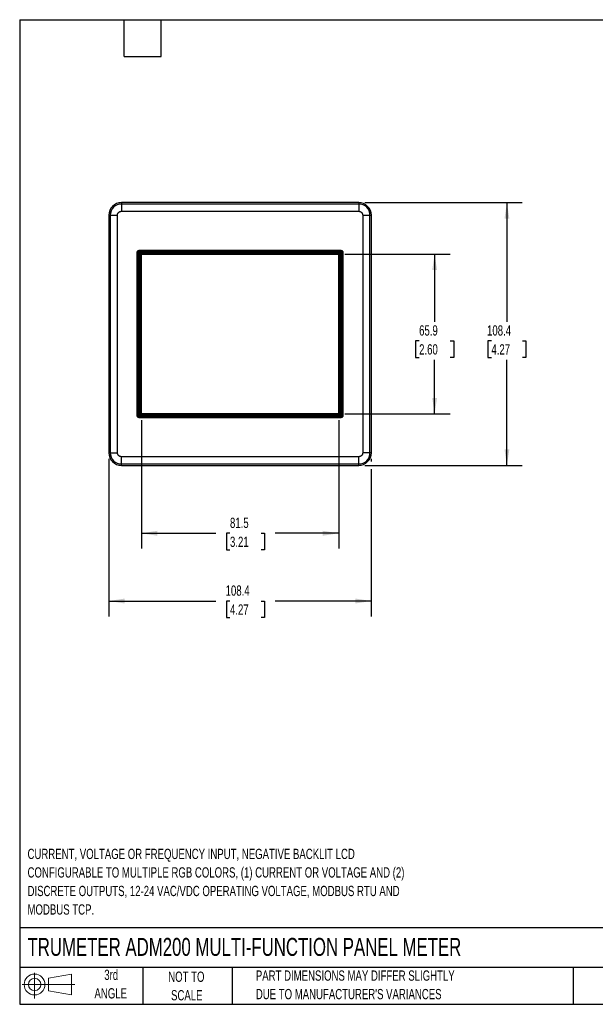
# Model space of a CAD drawing. Header units: millimetres. Extents: x 6 to 273, y 6 to 210.
# Tile 1 of 3: x 6 to 125, y 6 to 210. Entities that reach past the tile are written whole.
import ezdxf

# ---------------------------------------------------------------- set-up
doc = ezdxf.new("R2010")
doc.units = ezdxf.units.MM
doc.layers.add('DIMENSIONS', color=140, linetype='Continuous', lineweight=25)
doc.layers.add('TEXT', color=140, linetype='Continuous', lineweight=25)
doc.layers.add('SLD-DEFPOINTS', color=7, linetype='Continuous')
doc.styles.add('SLDTEXTSTYLE0', font='TXT', dxfattribs={"width": 0.7})
doc.dimstyles.new('SLDDIMSTYLE1', dxfattribs={"dimtxt": 2.158008, "dimasz": 3.302, "dimexe": 0, "dimexo": 0.0625, "dimgap": 0.539502, "dimtad": 0, "dimtih": 1, "dimtoh": 1, "dimlfac": 2, "dimrnd": 1e-09, "dimzin": 12, "dimdsep": 46, "dimtxsty": 'SLDTEXTSTYLE0', "dimsah": 1, "dimcen": 0.09, "dimadec": 0, "dimazin": 3, "dimtfac": 1, "dimtofl": 0, "dimtmove": 0, "dimatfit": 3, "dimfxl": 0, "dimfrac": 2, "dimtolj": 1, "dimtzin": 12, "dimarcsym": 0})

# ---------------------------------------------------------------- blocks, each defined once
blk = doc.blocks.new('Block11')
at = {"color": 7, "linetype": 'Continuous', "lineweight": 18}
for p, q in [((2.59, 5.31), (2.59, 0)), ((5.48, 4.17), (10.18, 5.03)), ((5.48, 1.6), (5.48, 4.17)), ((10.18, 5.03), (10.18, 0.73)), ((0, 2.88), (10.87, 2.88)), ((5.48, 1.6), (10.18, 0.73))]:
    blk.add_line(p, q, dxfattribs=at)
for radius in [2.15, 1.29]:
    blk.add_circle((2.59, 2.88), radius, dxfattribs=at)
blk = doc.blocks.new('Block12')
at = {"layer": 'SLD-DEFPOINTS'}
blk.add_blockref('Block11', (0, 0), dxfattribs=at)
blk = doc.blocks.new('SW_NOTE_0_1')
at = {"layer": 'TEXT', "color": 0, "char_height": 2.1167, "attachment_point": 1, "style": 'SLDTEXTSTYLE0'}
for s, insert in [('CURRENT, VOLTAGE OR FREQUENCY INPUT, NEGATIVE BACKLIT LCD', (0, 2.73)), ('CONFIGURABLE TO MULTIPLE RGB COLORS, (1) CURRENT OR VOLTAGE AND (2)', (0, -1.09)), ('DISCRETE OUTPUTS, 12-24 VAC/VDC OPERATING VOLTAGE, MODBUS RTU AND', (0, -4.92)), ('MODBUS TCP.', (0, -8.74))]:
    blk.add_mtext(s, dxfattribs=dict(at, insert=insert))
blk = doc.blocks.new('SW_NOTE_0_4')
at = {"layer": 'TEXT', "color": 0, "char_height": 2.1167, "attachment_point": 1, "style": 'SLDTEXTSTYLE0'}
for s, insert in [('PART DIMENSIONS MAY DIFFER SLIGHTLY', (0, 2.73)), ("DUE TO MANUFACTURER'S VARIANCES", (0, -1.09))]:
    blk.add_mtext(s, dxfattribs=dict(at, insert=insert))
blk = doc.blocks.new('SW_NOTE_0_5')
at = {"layer": 'TEXT', "color": 0, "char_height": 2.117, "attachment_point": 2, "style": 'SLDTEXTSTYLE0'}
for s, insert in [('NOT TO', (5.26, 2.73)), ('SCALE', (5.35, -1.09))]:
    blk.add_mtext(s, dxfattribs=dict(at, insert=insert))
blk = doc.blocks.new('SW_NOTE_0_6')
at = {"layer": 'TEXT', "color": 0, "char_height": 2.117, "attachment_point": 2, "style": 'SLDTEXTSTYLE0'}
for s, insert in [('3rd', (2.32, 2.73)), ('ANGLE', (2.22, -1.09))]:
    blk.add_mtext(s, dxfattribs=dict(at, insert=insert))
blk = doc.blocks.new('_D_5')
at = {"layer": 'DIMENSIONS'}
for p, q in [((77.64, 171.79), (110.15, 171.79)), ((106.97, 171.79), (106.97, 147.18)), ((103.77, 143.27), (103.04, 143.27)), ((103.04, 143.27), (103.04, 139.84)), ((110.18, 143.27), (110.9, 143.27)), ((110.9, 143.27), (110.9, 139.84)), ((103.04, 139.84), (103.77, 139.84)), ((106.97, 117.58), (106.97, 139.36)), ((110.9, 139.84), (110.18, 139.84)), ((77.64, 117.58), (110.15, 117.58))]:
    blk.add_line(p, q, dxfattribs=at)
for points in [[(106.97, 171.79), (106.47, 168.49), (107.48, 168.49)], [(106.97, 117.58), (107.48, 120.88), (106.47, 120.88)]]:
    blk.add_solid(points, dxfattribs=at)
at = {"layer": 'DIMENSIONS', "char_height": 2.117, "attachment_point": 1, "style": 'SLDTEXTSTYLE0'}
for s, insert in [('108.4', (102.87, 146.48)), ('4.27', (103.77, 142.57))]:
    blk.add_mtext(s, dxfattribs=dict(at, insert=insert))
blk = doc.blocks.new('_D_6')
at = {"layer": 'DIMENSIONS'}
for p, q in [((73.52, 161.17), (95.22, 161.17)), ((92.04, 161.17), (92.04, 147.18)), ((88.84, 143.27), (88.11, 143.27)), ((88.11, 143.27), (88.11, 139.84)), ((95.25, 143.27), (95.98, 143.27)), ((95.98, 143.27), (95.98, 139.84)), ((88.11, 139.84), (88.84, 139.84)), ((92.04, 128.2), (92.04, 139.36)), ((95.98, 139.84), (95.25, 139.84)), ((73.52, 128.2), (95.22, 128.2))]:
    blk.add_line(p, q, dxfattribs=at)
for points in [[(92.04, 161.17), (91.54, 157.87), (92.55, 157.87)], [(92.04, 128.2), (92.55, 131.5), (91.54, 131.5)]]:
    blk.add_solid(points, dxfattribs=at)
at = {"layer": 'DIMENSIONS', "char_height": 2.117, "attachment_point": 1, "style": 'SLDTEXTSTYLE0'}
for s, insert in [('65.9', (88.84, 146.48)), ('2.60', (88.84, 142.57))]:
    blk.add_mtext(s, dxfattribs=dict(at, insert=insert))
blk = doc.blocks.new('_D_7')
at = {"layer": 'DIMENSIONS'}
for p, q in [((31.48, 126.93), (31.48, 100.39)), ((72.25, 126.93), (72.25, 100.39)), ((31.48, 103.56), (46.85, 103.56)), ((49.78, 103.56), (49.05, 103.56)), ((49.05, 103.56), (49.05, 100.13)), ((56.19, 103.56), (56.92, 103.56)), ((56.92, 103.56), (56.92, 100.13)), ((72.25, 103.56), (59.12, 103.56)), ((49.05, 100.13), (49.78, 100.13)), ((56.92, 100.13), (56.19, 100.13))]:
    blk.add_line(p, q, dxfattribs=at)
for points in [[(31.48, 103.56), (34.78, 103.05), (34.78, 104.07)], [(72.25, 103.56), (68.95, 104.07), (68.95, 103.05)]]:
    blk.add_solid(points, dxfattribs=at)
at = {"layer": 'DIMENSIONS', "char_height": 2.117, "attachment_point": 1, "style": 'SLDTEXTSTYLE0'}
for s, insert in [('81.5', (49.78, 106.77)), ('3.21', (49.78, 102.86))]:
    blk.add_mtext(s, dxfattribs=dict(at, insert=insert))
blk = doc.blocks.new('_D_8')
at = {"layer": 'DIMENSIONS'}
for p, q in [((24.76, 118.92), (24.76, 86.4)), ((78.97, 118.92), (78.97, 118.34)), ((78.97, 116.82), (78.97, 86.4)), ((24.76, 89.58), (46.85, 89.58)), ((49.78, 89.58), (49.05, 89.58)), ((49.05, 89.58), (49.05, 86.15)), ((56.19, 89.58), (56.92, 89.58)), ((56.92, 89.58), (56.92, 86.15)), ((78.97, 89.58), (59.12, 89.58)), ((49.05, 86.15), (49.78, 86.15)), ((56.92, 86.15), (56.19, 86.15))]:
    blk.add_line(p, q, dxfattribs=at)
for points in [[(24.76, 89.58), (28.06, 89.07), (28.06, 90.09)], [(78.97, 89.58), (75.67, 90.09), (75.67, 89.07)]]:
    blk.add_solid(points, dxfattribs=at)
at = {"layer": 'DIMENSIONS', "char_height": 2.117, "attachment_point": 1, "style": 'SLDTEXTSTYLE0'}
for s, insert in [('108.4', (48.88, 92.79)), ('4.27', (49.78, 88.88))]:
    blk.add_mtext(s, dxfattribs=dict(at, insert=insert))

msp = doc.modelspace()

# ---------------------------------------------------------------- linework, layer by layer
for p, q in [((27.3666, 171.7929), (27.3666, 171.5128)), ((76.3666, 171.7929), (27.3666, 171.7929)), ((76.3666, 171.5128), (27.3666, 171.5128)), ((27.3666, 171.5128), (27.3666, 170.0137)), ((76.3666, 171.7929), (76.3666, 171.5128)), ((76.3666, 171.5128), (76.3666, 170.0137)), ((24.7594, 169.1857), (24.7594, 120.1857)), ((24.7594, 169.1857), (25.0396, 169.1857)), ((25.0396, 169.1857), (25.0396, 120.1857)), ((25.0396, 169.1857), (26.5387, 169.1857)), ((26.5387, 120.1857), (26.5387, 169.1857)), ((27.3666, 170.0137), (76.3666, 170.0137)), ((77.1946, 169.1857), (78.6937, 169.1857)), ((77.1946, 169.1857), (77.1946, 120.1857)), ((78.6937, 120.1857), (78.6937, 169.1857)), ((78.6937, 169.1857), (78.9739, 169.1857)), ((78.9739, 120.1857), (78.9739, 169.1857)), ((30.6304, 161.5475), (30.6166, 161.5613)), ((30.6166, 161.5613), (30.6166, 127.8102)), ((30.6304, 127.824), (30.6304, 161.5475)), ((30.8801, 161.5475), (30.6304, 161.5475)), ((30.7403, 161.812), (30.9166, 161.6358)), ((30.8801, 127.824), (30.8801, 161.5475)), ((31.0049, 161.922), (30.9911, 161.9357)), ((72.7422, 161.9357), (30.9911, 161.9357)), ((31.0049, 161.6723), (31.0049, 161.922)), ((31.0049, 161.922), (72.7284, 161.922)), ((31.0049, 161.6723), (72.7284, 161.6723)), ((31.1032, 161.4492), (72.6301, 161.4492)), ((31.1032, 127.9223), (31.1032, 161.4492)), ((31.3529, 161.1995), (31.1032, 161.4492)), ((31.2589, 128.078), (31.2589, 161.1181)), ((31.2589, 161.1181), (31.2806, 161.0964)), ((31.2806, 161.0964), (31.2806, 128.0997)), ((31.3806, 161.0964), (31.2806, 161.0964)), ((31.3529, 161.1995), (72.3804, 161.1995)), ((31.3529, 161.115), (31.3529, 161.1995)), ((31.3666, 161.1857), (31.3529, 161.1995)), ((31.3529, 161.115), (31.3666, 161.1104)), ((31.3666, 161.1857), (72.3666, 161.1857)), ((31.3666, 161.1104), (31.3666, 161.1857)), ((31.3806, 161.1718), (31.3666, 161.1857)), ((31.3666, 161.1104), (31.3806, 161.0964)), ((31.3806, 161.1718), (31.3806, 161.0964)), ((31.4666, 161.1718), (31.3806, 161.1718)), ((31.4666, 161.1718), (31.4666, 128.1857)), ((31.4806, 161.1718), (31.476, 161.1764)), ((31.4806, 128.1997), (31.4806, 161.1718)), ((31.4806, 161.1718), (72.2527, 161.1718)), ((72.2573, 161.1764), (72.2527, 161.1718)), ((72.2527, 161.1718), (72.2527, 128.1997)), ((72.2666, 128.1857), (72.2666, 161.1718)), ((72.3527, 161.1718), (72.2666, 161.1718)), ((72.3527, 161.1718), (72.3666, 161.1857)), ((72.3527, 128.1997), (72.3527, 161.1718)), ((72.3804, 161.1995), (72.3666, 161.1857)), ((72.3666, 161.1857), (72.3666, 128.1857)), ((72.6301, 161.4492), (72.3804, 161.1995)), ((72.3804, 161.1995), (72.3804, 128.172)), ((72.6301, 161.4492), (72.6301, 127.9223)), ((72.7284, 161.922), (72.7422, 161.9357)), ((72.7284, 161.6723), (72.7284, 161.922)), ((72.993, 161.812), (72.8167, 161.6358)), ((72.8532, 161.5475), (72.8532, 127.824)), ((72.8532, 161.5475), (73.1029, 161.5475)), ((73.1029, 161.5475), (73.1166, 161.5613)), ((73.1029, 161.5475), (73.1029, 127.824)), ((73.1166, 127.8102), (73.1166, 161.5613)), ((31.1032, 127.9223), (31.2589, 128.078)), ((31.2806, 128.0997), (31.2589, 128.078)), ((72.2949, 128.078), (31.2589, 128.078)), ((31.2806, 128.0997), (72.2731, 128.0997)), ((31.4806, 128.1997), (31.4666, 128.1857)), ((31.4666, 128.1857), (72.2666, 128.1857)), ((72.2527, 128.1997), (31.4806, 128.1997)), ((72.2527, 128.1997), (72.2666, 128.1857)), ((72.2731, 128.0997), (72.2731, 128.1997)), ((72.2731, 128.1997), (72.2871, 128.1857)), ((72.2731, 128.1997), (72.3527, 128.1997)), ((72.2731, 128.0997), (72.2949, 128.078)), ((72.2871, 128.1857), (72.2917, 128.172)), ((72.3666, 128.1857), (72.2871, 128.1857)), ((72.3804, 128.172), (72.2917, 128.172)), ((72.3666, 128.1857), (72.3527, 128.1997)), ((72.3804, 128.172), (72.3666, 128.1857)), ((72.6301, 127.9223), (72.3804, 128.172)), ((30.6304, 127.824), (30.6166, 127.8102)), ((30.8801, 127.824), (30.6304, 127.824)), ((30.7403, 127.5594), (30.9166, 127.7357)), ((30.9911, 127.4357), (31.0049, 127.4495)), ((30.9911, 127.4357), (72.7422, 127.4357)), ((72.7284, 127.6992), (31.0049, 127.6992)), ((31.0049, 127.4495), (31.0049, 127.6992)), ((72.7284, 127.4495), (31.0049, 127.4495)), ((72.6301, 127.9223), (31.1032, 127.9223)), ((72.7284, 127.6992), (72.7284, 127.4495)), ((72.7284, 127.4495), (72.7422, 127.4357)), ((72.993, 127.5594), (72.8167, 127.7357)), ((72.8532, 127.824), (73.1029, 127.824)), ((73.1029, 127.824), (73.1166, 127.8102)), ((24.7594, 120.1857), (25.0396, 120.1857)), ((25.0396, 120.1857), (26.5387, 120.1857)), ((78.6937, 120.1857), (77.1946, 120.1857)), ((78.9739, 120.1857), (78.6937, 120.1857)), ((76.3666, 119.3578), (27.3666, 119.3578)), ((27.3666, 117.8587), (27.3666, 119.3578)), ((27.3666, 117.8587), (76.3666, 117.8587)), ((27.3666, 117.5785), (27.3666, 117.8587)), ((76.3666, 117.8587), (76.3666, 119.3578)), ((76.3666, 117.5785), (76.3666, 117.8587)), ((27.3666, 117.5785), (76.3666, 117.5785))]:
    msp.add_line(p, q)
for centre, radius, start, end in [((27.3666, 169.1857), 2.6072, 90, 180), ((27.3666, 169.1857), 2.3271, 90, 180), ((76.3666, 169.1857), 2.6072, 360, 90), ((76.3666, 169.1857), 2.3271, 360, 90), ((27.3666, 120.1857), 2.6072, 180, 270), ((27.3666, 120.1857), 2.3271, 180, 270), ((76.3666, 120.1857), 2.3271, 270, 0), ((76.3666, 120.1857), 2.6072, 270, 0)]:
    msp.add_arc(centre, radius, start, end)
for centre, major_axis, ratio, start_param, end_param in [((30.9922, 161.5602), (-0.2659, 0.2659), 0.99726469, 5.49915667, 7.06721394), ((31.1032, 161.1147), (0.25, 0), 0.01745506, 0.05235988, 0.89865025), ((72.7411, 161.5602), (0.2659, 0.2659), 0.99726469, 5.49915667, 7.06721394), ((72.2915, 127.9223), (0, 0.25), 0.01745506, 5.38453506, 6.23082543), ((30.9922, 127.8113), (-0.2659, -0.2659), 0.99726469, 5.49915667, 7.06721394), ((72.7411, 127.8113), (0.2659, -0.2659), 0.99726469, 5.49915667, 7.06721394)]:
    msp.add_ellipse(centre, major_axis=major_axis, ratio=ratio, start_param=start_param, end_param=end_param)
for points, knots in [([(26.5387, 169.1857), (26.5391, 169.2065), (26.54, 169.2482), (26.5473, 169.3102), (26.559, 169.3716), (26.5753, 169.4319), (26.5985, 169.4977), (26.6306, 169.568), (26.6732, 169.6411), (26.7231, 169.7095), (26.7803, 169.7722), (26.843, 169.8291), (26.9339, 169.8958), (27.0559, 169.9588), (27.1854, 169.9968), (27.2785, 170.0099), (27.3305, 170.0133), (27.3566, 170.0136), (27.3666, 170.0137)], [0, 0, 0, 0, 0.04801193, 0.09602386, 0.1440358, 0.19204773, 0.24005966, 0.30502342, 0.36999441, 0.43507662, 0.5001518, 0.56544012, 0.63009166, 0.76006813, 0.87990651, 0.93966204, 0.97689639, 1, 1, 1, 1]), ([(76.3666, 170.0137), (76.3875, 170.0133), (76.4291, 170.0124), (76.4911, 170.005), (76.5525, 169.9934), (76.6128, 169.9771), (76.6786, 169.9539), (76.7489, 169.9218), (76.822, 169.8792), (76.8904, 169.8292), (76.9531, 169.7721), (77.01, 169.7094), (77.0767, 169.6185), (77.1397, 169.4965), (77.1777, 169.367), (77.1908, 169.2739), (77.1942, 169.2219), (77.1945, 169.1958), (77.1946, 169.1857)], [0, 0, 0, 0, 0.04801193, 0.09602386, 0.1440358, 0.19204773, 0.24005966, 0.30502342, 0.36999441, 0.43507662, 0.5001518, 0.56544012, 0.63009166, 0.76006813, 0.87990651, 0.93966204, 0.97689639, 1, 1, 1, 1]), ([(30.6304, 161.5475), (30.631, 161.5621), (30.632, 161.5912), (30.6399, 161.6339), (30.6521, 161.6748), (30.6687, 161.7135), (30.6891, 161.7495), (30.7128, 161.7827), (30.7312, 161.8023), (30.7403, 161.812)], [0, 0, 0, 0, 0.14954524, 0.29685989, 0.44194464, 0.58480023, 0.72542744, 0.86382707, 1, 1, 1, 1]), ([(30.7403, 161.812), (30.7501, 161.8212), (30.7697, 161.8396), (30.8029, 161.8633), (30.8389, 161.8837), (30.8776, 161.9003), (30.9185, 161.9125), (30.9612, 161.9204), (30.9903, 161.9214), (31.0049, 161.922)], [0, 0, 0, 0, 0.13617293, 0.27457256, 0.41519977, 0.55805536, 0.70314011, 0.85045476, 1, 1, 1, 1]), ([(72.7284, 161.922), (72.743, 161.9214), (72.7721, 161.9204), (72.8148, 161.9125), (72.8557, 161.9003), (72.8944, 161.8837), (72.9304, 161.8633), (72.9636, 161.8396), (72.9832, 161.8212), (72.993, 161.812)], [0, 0, 0, 0, 0.14954524, 0.29685989, 0.44194464, 0.58480023, 0.72542744, 0.86382707, 1, 1, 1, 1]), ([(72.993, 161.812), (73.0021, 161.8023), (73.0205, 161.7827), (73.0442, 161.7495), (73.0646, 161.7135), (73.0812, 161.6748), (73.0934, 161.6339), (73.1013, 161.5912), (73.1023, 161.5621), (73.1029, 161.5475)], [0, 0, 0, 0, 0.13617293, 0.274572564, 0.415199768, 0.55805536, 0.703140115, 0.850454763, 1, 1, 1, 1]), ([(30.7403, 127.5594), (30.7312, 127.5692), (30.7128, 127.5888), (30.6891, 127.622), (30.6687, 127.658), (30.6521, 127.6967), (30.6399, 127.7376), (30.632, 127.7803), (30.631, 127.8094), (30.6304, 127.824)], [0, 0, 0, 0, 0.13617293, 0.27457256, 0.41519977, 0.55805536, 0.70314011, 0.85045476, 1, 1, 1, 1]), ([(31.0049, 127.4495), (30.9903, 127.4501), (30.9612, 127.4511), (30.9185, 127.459), (30.8776, 127.4712), (30.8389, 127.4877), (30.8029, 127.5082), (30.7697, 127.5318), (30.7501, 127.5503), (30.7403, 127.5594)], [0, 0, 0, 0, 0.14954524, 0.29685989, 0.44194464, 0.58480023, 0.72542744, 0.86382707, 1, 1, 1, 1]), ([(30.8801, 127.824), (30.8805, 127.8159), (30.8815, 127.7995), (30.889, 127.776), (30.9003, 127.754), (30.9112, 127.7418), (30.9166, 127.7357)], [0, 0, 0, 0, 0.2485571, 0.50015255, 0.75024976, 1, 1, 1, 1]), ([(30.9166, 127.7357), (30.9227, 127.7303), (30.9349, 127.7194), (30.9569, 127.7081), (30.9804, 127.7005), (30.9967, 127.6996), (31.0049, 127.6992)], [0, 0, 0, 0, 0.248289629, 0.499790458, 0.7499802, 1, 1, 1, 1]), ([(72.993, 127.5594), (72.9832, 127.5503), (72.9636, 127.5318), (72.9304, 127.5082), (72.8944, 127.4877), (72.8557, 127.4712), (72.8148, 127.459), (72.7721, 127.4511), (72.743, 127.4501), (72.7284, 127.4495)], [0, 0, 0, 0, 0.13617293, 0.27457256, 0.41519977, 0.55805536, 0.70314011, 0.85045476, 1, 1, 1, 1]), ([(73.1029, 127.824), (73.1023, 127.8094), (73.1013, 127.7803), (73.0934, 127.7376), (73.0812, 127.6967), (73.0646, 127.658), (73.0442, 127.622), (73.0205, 127.5888), (73.0021, 127.5692), (72.993, 127.5594)], [0, 0, 0, 0, 0.14954524, 0.29685989, 0.44194464, 0.58480023, 0.72542744, 0.86382707, 1, 1, 1, 1]), ([(27.3666, 119.3578), (27.3458, 119.3582), (27.3042, 119.3591), (27.2422, 119.3664), (27.1808, 119.3781), (27.1205, 119.3944), (27.0547, 119.4176), (26.9844, 119.4496), (26.9113, 119.4923), (26.8428, 119.5422), (26.7802, 119.5994), (26.7233, 119.6621), (26.6565, 119.753), (26.5936, 119.875), (26.5556, 120.0045), (26.5425, 120.0976), (26.539, 120.1496), (26.5388, 120.1757), (26.5387, 120.1857)], [0, 0, 0, 0, 0.04801193, 0.09602386, 0.1440358, 0.19204773, 0.24005966, 0.30502342, 0.36999441, 0.43507662, 0.5001518, 0.56544012, 0.63009166, 0.76006813, 0.87990651, 0.93966204, 0.97689639, 1, 1, 1, 1]), ([(77.1946, 120.1857), (77.1942, 120.1649), (77.1933, 120.1233), (77.1859, 120.0612), (77.1743, 119.9999), (77.158, 119.9396), (77.1348, 119.8738), (77.1027, 119.8035), (77.0601, 119.7304), (77.0102, 119.6619), (76.953, 119.5993), (76.8903, 119.5424), (76.7994, 119.4756), (76.6774, 119.4127), (76.5479, 119.3747), (76.4548, 119.3616), (76.4028, 119.3581), (76.3767, 119.3579), (76.3666, 119.3578)], [0, 0, 0, 0, 0.04801193, 0.09602386, 0.1440358, 0.19204773, 0.24005966, 0.30502342, 0.36999441, 0.43507662, 0.5001518, 0.56544012, 0.63009166, 0.76006813, 0.87990651, 0.93966204, 0.97689639, 1, 1, 1, 1])]:
    msp.add_open_spline(points, degree=3, knots=knots)
for points in [[(30.9166, 161.6358), (30.8934, 161.6125), (30.8801, 161.5804), (30.8801, 161.5475)], [(31.0049, 161.6723), (30.972, 161.6723), (30.9399, 161.659), (30.9166, 161.6358)], [(72.8167, 161.6358), (72.7934, 161.659), (72.7613, 161.6723), (72.7284, 161.6723)], [(72.8532, 161.5475), (72.8532, 161.5804), (72.8399, 161.6125), (72.8167, 161.6358)], [(72.7284, 127.6992), (72.7613, 127.6992), (72.7934, 127.7125), (72.8167, 127.7357)], [(72.8167, 127.7357), (72.8399, 127.759), (72.8532, 127.7911), (72.8532, 127.824)]]:
    msp.add_open_spline(points, degree=3)
at = {"layer": 'TEXT'}
for p, q in [((6.35, 209.55), (273.05, 209.55)), ((6.35, 209.55), (6.35, 6.35)), ((27.94, 201.93), (27.94, 209.55)), ((35.56, 201.93), (35.56, 209.55)), ((27.94, 201.93), (35.56, 201.93)), ((273.05, 22.1261), (6.35, 22.1261)), ((273.05, 13.97), (6.35, 13.97)), ((31.75, 13.97), (31.75, 6.35)), ((50.2116, 13.97), (50.2116, 6.35)), ((120.6465, 13.97), (120.6465, 6.35)), ((6.35, 6.35), (273.05, 6.35))]:
    msp.add_line(p, q, dxfattribs=at)

# ---------------------------------------------------------------- block references
at = {"layer": 'SLD-DEFPOINTS'}
msp.add_blockref('Block12', (6.8379, 7.5539), dxfattribs=at)
at = {"layer": 'TEXT'}
for name, p in [('SW_NOTE_0_1', (7.9704, 35.718)), ('SW_NOTE_0_6', (22.9315, 10.7648)), ('SW_NOTE_0_5', (35.5097, 10.3711)), ('SW_NOTE_0_4', (55.1193, 10.607))]:
    msp.add_blockref(name, p, dxfattribs=at)

# ---------------------------------------------------------------- texts
at = {"layer": 'TEXT', "insert": (7.9657, 20.0505), "char_height": 3.704167, "attachment_point": 1, "style": 'SLDTEXTSTYLE0'}
msp.add_mtext('TRUMETER ADM200 MULTI-FUNCTION PANEL METER', dxfattribs=at)

# ---------------------------------------------------------------- dimensions: what is measured, and where the dimension line sits
at = {"layer": 'DIMENSIONS'}
for base, p1, p2, picture, middle in [((106.9739, 171.7929), (76.3666, 117.5785), (76.3666, 171.7929), '_D_5', (106.9739, 143.2706)), ((92.0447, 128.1997), (72.2527, 161.1718), (72.2527, 128.1997), '_D_6', (92.0447, 143.2706))]:
    dim = msp.add_linear_dim(base=base, p1=p1, p2=p2, angle=90, dimstyle='SLDDIMSTYLE1', dxfattribs=at)
    dim.commit()
    dim.dimension.update_dxf_attribs({"geometry": picture, "text_midpoint": middle, "dimtype": 160})
for base, p1, p2, picture, middle in [((31.4806, 103.561), (72.2527, 128.1997), (31.4806, 128.1997), '_D_7', (52.9852, 103.561)), ((78.9739, 89.5785), (24.7594, 120.1857), (78.9739, 120.1857), '_D_8', (52.9852, 89.5785))]:
    dim = msp.add_linear_dim(base=base, p1=p1, p2=p2, dimstyle='SLDDIMSTYLE1', dxfattribs=at)
    dim.commit()
    dim.dimension.update_dxf_attribs({"geometry": picture, "text_midpoint": middle, "dimtype": 160})

doc.saveas('drawing.dxf')
